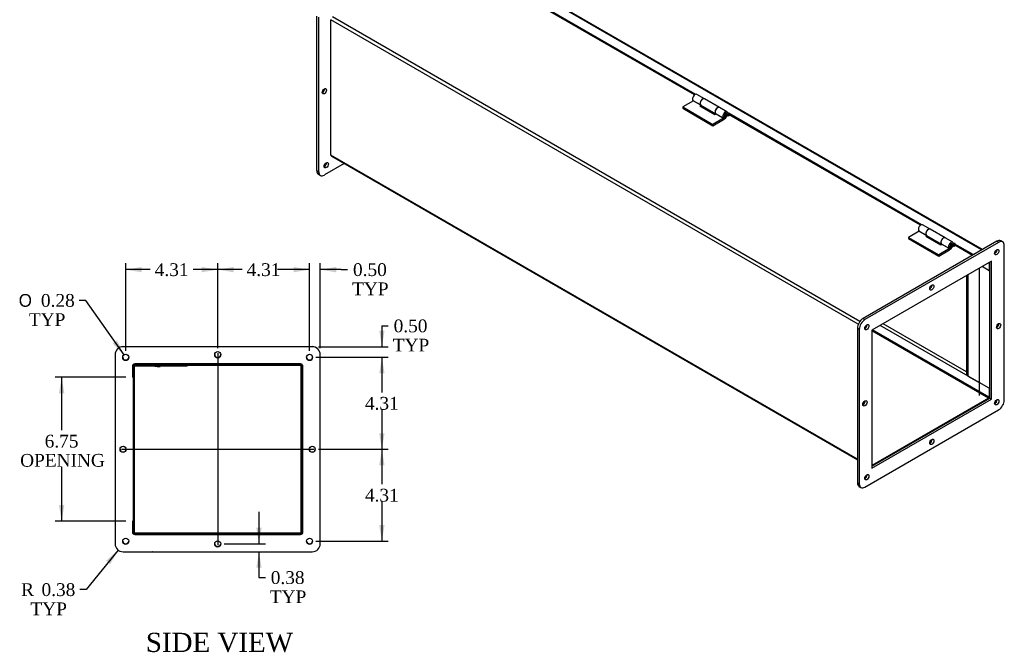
# Model space of a CAD drawing. Header units: inches. Extents: x 5 to 118, y 5 to 79.
# Tile 4 of 5: x 72 to 118, y 23 to 52. Entities that reach past the tile are written whole.
import ezdxf
from ezdxf.enums import TextEntityAlignment as Align
from ezdxf.lldxf.tags import DXFTag

# ---------------------------------------------------------------- set-up
doc = ezdxf.new("R2010")
doc.units = ezdxf.units.IN
doc.header["$MEASUREMENT"] = 0
for name, color, linetype in [('COM43353', 7, 'CONTINUOUS'), ('COM49260', 7, 'CONTINUOUS'), ('COM49261', 7, 'CONTINUOUS'), ('COM50040', 7, 'CONTINUOUS'), ('DEFAULT', 7, 'CONTINUOUS'), ('GSK11095', 7, 'CONTINUOUS'), ('HNG11000', 7, 'CONTINUOUS'), ('QLB30098', 7, 'CONTINUOUS'), ('SCS19419', 7, 'CONTINUOUS')]:
    doc.layers.add(name, color=color, linetype=linetype)
doc.styles.add('SEACAD_SOLID_EDGE_ANSI1_SY', font='txt')
doc.styles.add('SEACAD_TIMES_NEW_ROMAN', font='times.ttf')
tags = doc.linetypes.add('CENTER2', pattern=[1.125, 0.75, -0.125, 0.125, -0.125]).pattern_tags.tags
tags[10:11] = [DXFTag(74, 4), DXFTag(75, 0), DXFTag(340, '0'), DXFTag(46, 0.0), DXFTag(50, 0.0), DXFTag(44, 0.0), DXFTag(45, 0.0)]
tags[8:9] = [DXFTag(74, 4), DXFTag(75, 0), DXFTag(340, '0'), DXFTag(46, 0.0), DXFTag(50, 0.0), DXFTag(44, 0.0), DXFTag(45, 0.0)]
tags[6:7] = [DXFTag(74, 4), DXFTag(75, 0), DXFTag(340, '0'), DXFTag(46, 0.0), DXFTag(50, 0.0), DXFTag(44, 0.0), DXFTag(45, 0.0)]
tags[4:5] = [DXFTag(74, 4), DXFTag(75, 0), DXFTag(340, '0'), DXFTag(46, 0.0), DXFTag(50, 0.0), DXFTag(44, 0.0), DXFTag(45, 0.0)]
tags = doc.linetypes.add('HIDDEN2', pattern=[0.1875, 0.125, -0.0625]).pattern_tags.tags
tags[6:7] = [DXFTag(74, 4), DXFTag(75, 0), DXFTag(340, '0'), DXFTag(46, 0.0), DXFTag(50, 0.0), DXFTag(44, 0.0), DXFTag(45, 0.0)]
tags[4:5] = [DXFTag(74, 4), DXFTag(75, 0), DXFTag(340, '0'), DXFTag(46, 0.0), DXFTag(50, 0.0), DXFTag(44, 0.0), DXFTag(45, 0.0)]

# ---------------------------------------------------------------- blocks, each defined once
blk = doc.blocks.new('SEANNOT_GROUP1')
at = {"layer": 'DEFAULT', "color": 136, "linetype": 'CENTER2'}
blk.add_line((81.558, 36.563), (81.558, 27.55), dxfattribs=at)
blk = doc.blocks.new('SEANNOT_GROUP2')
at = {"layer": 'DEFAULT', "color": 136, "linetype": 'CENTER2'}
blk.add_line((77.051, 32.056), (86.064, 32.056), dxfattribs=at)
blk = doc.blocks.new('GDIMGGROUP6')
at = {"layer": 'DEFAULT', "linetype": 'Continuous'}
for points in [[(74.111, 34.683), (74.361, 34.683), (74.236, 35.433)], [(74.111, 29.433), (74.236, 28.683), (74.361, 29.433)]]:
    blk.add_hatch(color=136, dxfattribs=at).paths.add_polyline_path(points)
at = {"layer": 'DEFAULT', "color": 136, "linetype": 'Continuous'}
for p, q in [((77.256, 35.433), (73.936, 35.433)), ((74.236, 35.433), (74.236, 32.946)), ((74.236, 31.236), (74.236, 28.683)), ((77.256, 28.683), (73.936, 28.683))]:
    blk.add_line(p, q, dxfattribs=at)
at = {"layer": 'DEFAULT', "color": 136, "linetype": 'Continuous', "style": 'SEACAD_TIMES_NEW_ROMAN'}
for s, p in [('6.75', (73.44, 32.736)), ('OPENING', (72.288, 31.836))]:
    blk.add_text(s, height=0.6, dxfattribs=at).set_placement(p, align=Align.TOP_LEFT)
blk = doc.blocks.new('GDIMGGROUP12')
at = {"layer": 'DEFAULT', "linetype": 'Continuous'}
for points in [[(85.12, 40.609), (85.12, 40.359), (85.87, 40.484)], [(87.12, 40.609), (86.37, 40.484), (87.12, 40.359)]]:
    blk.add_hatch(color=136, dxfattribs=at).paths.add_polyline_path(points)
at = {"layer": 'DEFAULT', "color": 136, "linetype": 'Continuous'}
for p, q in [((85.87, 36.669), (85.87, 40.784)), ((86.37, 36.794), (86.37, 40.784)), ((85.87, 40.484), (84.37, 40.484)), ((87.356, 40.484), (86.37, 40.484)), ((87.356, 40.484), (87.656, 40.484))]:
    blk.add_line(p, q, dxfattribs=at)
at = {"layer": 'DEFAULT', "color": 136, "linetype": 'Continuous', "style": 'SEACAD_TIMES_NEW_ROMAN'}
for s, p in [('0.50', (87.909, 40.784)), ('TYP', (87.866, 39.884))]:
    blk.add_text(s, height=0.6, dxfattribs=at).set_placement(p, align=Align.TOP_LEFT)
blk = doc.blocks.new('GDIMGGROUP13')
at = {"layer": 'DEFAULT', "linetype": 'Continuous'}
for points in [[(82.308, 40.609), (81.558, 40.484), (82.308, 40.359)], [(85.12, 40.609), (85.12, 40.359), (85.87, 40.484)]]:
    blk.add_hatch(color=136, dxfattribs=at).paths.add_polyline_path(points)
at = {"layer": 'DEFAULT', "color": 136, "linetype": 'Continuous'}
for p, q in [((81.558, 36.794), (81.558, 40.784)), ((85.87, 36.669), (85.87, 40.784)), ((82.708, 40.484), (81.558, 40.484)), ((85.87, 40.484), (84.72, 40.484))]:
    blk.add_line(p, q, dxfattribs=at)
at = {"layer": 'DEFAULT', "color": 136, "linetype": 'Continuous', "style": 'SEACAD_TIMES_NEW_ROMAN'}
blk.add_text('4.31', height=0.6, dxfattribs=at).set_placement((82.918, 40.784), align=Align.TOP_LEFT)
blk = doc.blocks.new('GDIMGGROUP14')
at = {"layer": 'DEFAULT', "linetype": 'Continuous'}
for points in [[(77.995, 40.609), (77.245, 40.484), (77.995, 40.359)], [(80.808, 40.609), (80.808, 40.359), (81.558, 40.484)]]:
    blk.add_hatch(color=136, dxfattribs=at).paths.add_polyline_path(points)
at = {"layer": 'DEFAULT', "color": 136, "linetype": 'Continuous'}
for p, q in [((77.245, 36.669), (77.245, 40.784)), ((81.558, 36.794), (81.558, 40.784)), ((78.395, 40.484), (77.245, 40.484)), ((81.558, 40.484), (80.407, 40.484))]:
    blk.add_line(p, q, dxfattribs=at)
at = {"layer": 'DEFAULT', "color": 136, "linetype": 'Continuous', "style": 'SEACAD_TIMES_NEW_ROMAN'}
blk.add_text('4.31', height=0.6, dxfattribs=at).set_placement((78.605, 40.784), align=Align.TOP_LEFT)
blk = doc.blocks.new('GDIMGGROUP15')
at = {"layer": 'DEFAULT', "linetype": 'Continuous'}
for points in [[(89.389, 37.619), (89.139, 37.619), (89.264, 36.869)], [(89.389, 35.619), (89.264, 36.369), (89.139, 35.619)]]:
    blk.add_hatch(color=136, dxfattribs=at).paths.add_polyline_path(points)
at = {"layer": 'DEFAULT', "color": 136, "linetype": 'Continuous'}
for p, q in [((89.264, 37.844), (89.564, 37.844)), ((89.264, 37.844), (89.264, 36.869)), ((86.295, 36.869), (89.564, 36.869)), ((86.17, 36.369), (89.564, 36.369)), ((89.264, 36.369), (89.264, 34.869))]:
    blk.add_line(p, q, dxfattribs=at)
at = {"layer": 'DEFAULT', "color": 136, "linetype": 'Continuous', "style": 'SEACAD_TIMES_NEW_ROMAN'}
for s, p in [('0.50', (89.817, 38.144)), ('TYP', (89.774, 37.244))]:
    blk.add_text(s, height=0.6, dxfattribs=at).set_placement(p, align=Align.TOP_LEFT)
blk = doc.blocks.new('GDIMGGROUP16')
at = {"layer": 'DEFAULT', "linetype": 'Continuous'}
for points in [[(89.389, 35.619), (89.264, 36.369), (89.139, 35.619)], [(89.389, 32.806), (89.139, 32.806), (89.264, 32.056)]]:
    blk.add_hatch(color=136, dxfattribs=at).paths.add_polyline_path(points)
at = {"layer": 'DEFAULT', "color": 136, "linetype": 'Continuous'}
for p, q in [((86.17, 36.369), (89.564, 36.369)), ((89.264, 36.369), (89.264, 34.722)), ((89.264, 33.912), (89.264, 32.056)), ((86.295, 32.056), (89.564, 32.056))]:
    blk.add_line(p, q, dxfattribs=at)
at = {"layer": 'DEFAULT', "color": 136, "linetype": 'Continuous', "style": 'SEACAD_TIMES_NEW_ROMAN'}
blk.add_text('4.31', height=0.6, dxfattribs=at).set_placement((88.468, 34.512), align=Align.TOP_LEFT)
blk = doc.blocks.new('GDIMGGROUP17')
at = {"layer": 'DEFAULT', "linetype": 'Continuous'}
for points in [[(89.389, 31.306), (89.264, 32.056), (89.139, 31.306)], [(89.389, 28.494), (89.139, 28.494), (89.264, 27.744)]]:
    blk.add_hatch(color=136, dxfattribs=at).paths.add_polyline_path(points)
at = {"layer": 'DEFAULT', "color": 136, "linetype": 'Continuous'}
for p, q in [((86.295, 32.056), (89.564, 32.056)), ((89.264, 32.056), (89.264, 30.41)), ((89.264, 29.6), (89.264, 27.744)), ((86.17, 27.744), (89.564, 27.744))]:
    blk.add_line(p, q, dxfattribs=at)
at = {"layer": 'DEFAULT', "color": 136, "linetype": 'Continuous', "style": 'SEACAD_TIMES_NEW_ROMAN'}
blk.add_text('4.31', height=0.6, dxfattribs=at).set_placement((88.468, 30.2), align=Align.TOP_LEFT)
blk = doc.blocks.new('GDIMGGROUP18')
at = {"layer": 'DEFAULT', "linetype": 'Continuous'}
blk.add_hatch(color=136, dxfattribs=at).paths.add_polyline_path([(76.631, 37.025), (77.164, 36.484), (76.835, 37.169)])
at = {"layer": 'DEFAULT', "color": 136, "linetype": 'Continuous'}
for p, q in [((75.366, 39.04), (75.066, 39.04)), ((77.164, 36.484), (75.366, 39.04))]:
    blk.add_line(p, q, dxfattribs=at)
for s, style, p in [('O', 'SEACAD_SOLID_EDGE_ANSI1_SY', (72.22, 39.34)), ('0.28', 'SEACAD_TIMES_NEW_ROMAN', (73.264, 39.34)), ('TYP', 'SEACAD_TIMES_NEW_ROMAN', (72.699, 38.44))]:
    blk.add_text(s, height=0.6, dxfattribs=dict(at, style=style)).set_placement(p, align=Align.TOP_LEFT)
blk = doc.blocks.new('GDIMGGROUP19')
at = {"layer": 'DEFAULT', "linetype": 'Continuous'}
blk.add_hatch(color=136, dxfattribs=at).paths.add_polyline_path([(76.514, 26.663), (76.885, 27.326), (76.319, 26.819)])
at = {"layer": 'DEFAULT', "color": 136, "linetype": 'Continuous'}
for p, q in [((76.885, 27.326), (75.394, 25.468)), ((75.394, 25.468), (75.094, 25.468))]:
    blk.add_line(p, q, dxfattribs=at)
at = {"layer": 'DEFAULT', "color": 136, "linetype": 'Continuous', "style": 'SEACAD_TIMES_NEW_ROMAN'}
for s, p in [('R', (72.335, 25.768)), ('0.38', (73.292, 25.768)), ('TYP', (72.771, 24.868))]:
    blk.add_text(s, height=0.6, dxfattribs=at).set_placement(p, align=Align.TOP_LEFT)
blk = doc.blocks.new('GDIMGGROUP22')
at = {"layer": 'DEFAULT', "linetype": 'Continuous'}
for points in [[(83.621, 28.369), (83.371, 28.369), (83.496, 27.619)], [(83.621, 26.494), (83.496, 27.244), (83.371, 26.494)]]:
    blk.add_hatch(color=136, dxfattribs=at).paths.add_polyline_path(points)
at = {"layer": 'DEFAULT', "color": 136, "linetype": 'Continuous'}
for p, q in [((83.496, 29.119), (83.496, 27.619)), ((81.858, 27.619), (83.796, 27.619)), ((83.496, 27.244), (83.496, 26.034)), ((83.496, 26.034), (83.796, 26.034))]:
    blk.add_line(p, q, dxfattribs=at)
at = {"layer": 'DEFAULT', "color": 136, "linetype": 'Continuous', "style": 'SEACAD_TIMES_NEW_ROMAN'}
for s, p in [('0.38', (84.049, 26.334)), ('TYP', (84.006, 25.434))]:
    blk.add_text(s, height=0.6, dxfattribs=at).set_placement(p, align=Align.TOP_LEFT)

msp = doc.modelspace()

# ---------------------------------------------------------------- linework, layer by layer
at = {"layer": 'COM43353', "color": 7, "linetype": 'Continuous'}
for p, q in [((86.211, 45.129), (86.211, 52.376)), ((86.3, 45.078), (86.3, 52.325)), ((86.896, 45.805), (86.896, 45.809)), ((86.899, 45.807), (86.896, 45.805)), ((87.496, 45.463), (86.565, 44.925)), ((86.211, 45.129), (86.3, 45.078)), ((86.289, 44.958), (86.377, 44.907)), ((118.119, 41.815), (111.844, 38.192)), ((118.208, 41.764), (111.932, 38.14)), ((118.208, 41.764), (118.119, 41.815)), ((118.395, 41.782), (118.307, 41.833)), ((118.473, 34.364), (118.473, 41.611)), ((117.877, 40.884), (112.263, 37.643)), ((117.788, 34.453), (117.788, 40.833)), ((117.877, 34.402), (117.877, 40.884)), ((111.844, 38.192), (111.932, 38.14)), ((111.579, 37.732), (111.579, 30.486)), ((111.667, 37.681), (111.579, 37.732)), ((111.667, 37.681), (111.667, 30.435)), ((112.263, 37.643), (112.263, 31.161)), ((77.12, 36.872), (85.995, 36.872)), ((85.995, 36.869), (77.12, 36.869)), ((76.745, 36.494), (76.745, 27.619)), ((86.37, 27.619), (86.37, 36.494)), ((77.588, 36.026), (77.588, 28.087)), ((85.527, 36.026), (77.588, 36.026)), ((85.527, 28.087), (85.527, 36.026)), ((112.263, 31.263), (117.788, 34.453)), ((112.263, 31.161), (117.877, 34.402)), ((117.788, 34.453), (117.877, 34.402)), ((111.932, 30.282), (118.208, 33.905)), ((111.579, 30.486), (111.667, 30.435)), ((111.656, 30.314), (111.745, 30.263)), ((77.588, 28.087), (85.527, 28.087)), ((85.527, 28.09), (85.525, 28.09)), ((77.12, 27.244), (85.995, 27.244))]:
    msp.add_line(p, q, dxfattribs=at)
for centre in [(77.245, 36.369), (81.558, 36.494), (85.87, 36.369), (77.12, 32.056), (85.995, 32.056), (77.245, 27.744), (81.558, 27.619), (85.87, 27.744)]:
    msp.add_circle(centre, 0.141, dxfattribs=at)
for centre, radius, start, end in [((77.12, 36.497), 0.375, 90, 180), ((77.12, 36.494), 0.375, 90, 180), ((85.995, 36.497), 0.375, 0, 90), ((85.995, 36.494), 0.375, 0, 90), ((77.245, 36.372), 0.141, 180.6117, 0), ((81.558, 36.497), 0.141, 180.6117, 0), ((85.87, 36.372), 0.141, 180.6117, 0), ((77.12, 32.059), 0.141, 180.6117, 0), ((85.995, 32.059), 0.141, 180.6117, 0), ((77.245, 27.747), 0.141, 180.6117, 0), ((85.87, 27.747), 0.141, 180.6117, 0), ((77.12, 27.619), 0.375, 180, 270), ((81.558, 27.622), 0.141, 180.6117, 0), ((85.995, 27.619), 0.375, 270, 0)]:
    msp.add_arc(centre, radius, start, end, dxfattribs=at)
for centre in [(86.565, 48.855), (86.653, 45.384), (118.119, 41.304), (115.07, 39.646), (112.021, 37.783), (118.208, 37.834), (111.932, 34.211), (118.119, 34.262), (115.07, 32.399), (112.021, 30.741)]:
    msp.add_ellipse(centre, major_axis=(-0.07, -0.122), ratio=0.57735, dxfattribs=at)
for centre, major_axis, start_param, end_param in [((86.476, 48.906), (-0.07, -0.122), 0.680393, 2.4612), ((86.565, 45.435), (-0.07, -0.122), 0.680393, 2.4612), ((86.476, 45.282), (0.187, 0.325), 2.356194, 3.141593), ((86.565, 45.231), (0.188, 0.325), 2.356194, 3.926991), ((118.119, 41.509), (-0.187, -0.325), 3.141593, 3.926991), ((118.208, 41.458), (-0.187, -0.325), 2.356194, 3.926991), ((118.031, 41.355), (-0.07, -0.122), 0.680393, 2.4612), ((114.982, 39.697), (-0.07, -0.122), 0.680393, 2.4612), ((111.844, 37.885), (-0.187, -0.325), 3.926991, 5.497787), ((111.932, 37.834), (0.188, 0.325), 0.785398, 2.356194), ((111.932, 37.834), (-0.07, -0.122), 0.680393, 2.4612), ((118.119, 37.885), (-0.07, -0.122), 0.680393, 2.4612), ((111.844, 34.262), (-0.07, -0.122), 0.680393, 2.4612), ((118.031, 34.313), (-0.07, -0.122), 0.680393, 2.4612), ((118.208, 34.211), (-0.188, -0.325), 0.785398, 2.356194), ((114.982, 32.451), (-0.07, -0.122), 0.680393, 2.4612), ((111.932, 30.792), (-0.07, -0.122), 0.680393, 2.4612), ((111.844, 30.639), (0.187, 0.325), 2.356194, 3.141593), ((111.932, 30.588), (0.188, 0.325), 2.356194, 3.926991)]:
    msp.add_ellipse(centre, major_axis=major_axis, ratio=0.57735, start_param=start_param, end_param=end_param, dxfattribs=at)
at = {"layer": 'COM49260', "color": 7, "linetype": 'Continuous'}
for p, q in [((86.875, 45.857), (86.875, 52.213)), ((111.622, 37.925), (86.875, 52.213)), ((111.698, 38.057), (86.952, 52.345)), ((111.579, 31.595), (86.875, 45.857)), ((86.898, 45.808), (111.579, 31.558)), ((117.76, 40.817), (117.76, 40.432)), ((117.76, 40.432), (117.427, 40.625)), ((117.76, 40.432), (117.788, 40.449)), ((111.953, 37.734), (111.923, 37.751)), ((112.029, 37.866), (112, 37.883)), ((117.735, 34.455), (112.263, 37.614)), ((117.76, 34.499), (112.289, 37.658)), ((77.628, 35.95), (77.628, 35.433)), ((85.448, 35.986), (77.664, 35.986)), ((85.484, 28.166), (85.484, 35.95)), ((77.628, 35.433), (77.588, 35.433)), ((117.76, 34.921), (117.299, 35.187)), ((117.76, 34.921), (117.788, 34.937)), ((117.76, 34.921), (117.76, 34.499)), ((117.735, 34.455), (112.263, 31.296)), ((77.628, 28.683), (77.588, 28.683)), ((77.628, 28.683), (77.628, 28.166)), ((77.664, 28.13), (85.448, 28.13))]:
    msp.add_line(p, q, dxfattribs=at)
at = {"layer": 'COM49260', "color": 7, "linetype": 'HIDDEN2'}
for p, q in [((85.448, 36.058), (77.664, 36.058)), ((77.556, 35.95), (77.556, 35.433)), ((85.556, 28.166), (85.556, 35.95)), ((77.588, 35.433), (77.556, 35.433)), ((77.556, 28.683), (77.556, 28.166)), ((77.588, 28.683), (77.556, 28.683)), ((77.664, 28.058), (85.448, 28.058))]:
    msp.add_line(p, q, dxfattribs=at)
for centre, start, end in [((77.664, 35.95), 90, 180), ((85.448, 35.95), 44.7249, 90), ((85.448, 35.95), 0, 42.9893), ((77.664, 28.166), 180, 225.2751), ((77.664, 28.166), 227.0107, 270), ((85.448, 28.166), 270, 312.9893), ((85.448, 28.166), 317.0107, 0)]:
    msp.add_arc(centre, 0.108, start, end, dxfattribs=at)
at = {"layer": 'COM49260', "color": 7, "linetype": 'Continuous'}
for centre, radius, start, end in [((77.664, 35.95), 0.036, 90, 180), ((85.448, 35.95), 0.036, 0, 90), ((85.448, 35.95), 0.108, 42.9893, 44.7249), ((77.664, 28.166), 0.108, 225.2751, 227.0107), ((77.664, 28.166), 0.036, 180, 270), ((85.448, 28.166), 0.036, 270, 0), ((85.448, 28.166), 0.108, 312.9893, 317.0107)]:
    msp.add_arc(centre, radius, start, end, dxfattribs=at)
for centre, major_axis, start_param, end_param in [((86.952, 45.901), (0.054, 0.0935), 2.356194, 3.141593), ((117.735, 34.484), (0.018, 0.0312), 3.926991, 5.497787)]:
    msp.add_ellipse(centre, major_axis=major_axis, ratio=0.57735, start_param=start_param, end_param=end_param, dxfattribs=at)
at = {"layer": 'COM49261', "color": 7, "linetype": 'Continuous'}
for p, q in [((117.403, 41.413), (93.031, 55.485)), ((117.445, 41.425), (93.085, 55.49)), ((103.992, 48.709), (94.962, 53.922)), ((103.939, 48.681), (94.962, 53.863)), ((105.515, 47.829), (105.49, 47.844)), ((105.515, 47.77), (105.492, 47.784)), ((105.515, 47.829), (105.515, 47.77)), ((105.558, 47.746), (105.558, 47.805)), ((114.587, 42.591), (105.558, 47.805)), ((114.534, 42.563), (105.558, 47.746)), ((116.111, 41.712), (116.085, 41.727)), ((116.111, 41.653), (116.087, 41.667)), ((116.111, 41.712), (116.111, 41.653)), ((117.016, 41.189), (116.153, 41.687)), ((116.153, 41.629), (116.153, 41.687)), ((116.975, 41.154), (116.153, 41.629)), ((117.016, 41.189), (117.403, 41.413)), ((117.016, 41.177), (117.016, 41.189))]:
    msp.add_line(p, q, dxfattribs=at)
for centre, major_axis, start_param, end_param in [((105.536, 47.817), (-0.03, 0), 2.356194, 5.497787), ((105.536, 47.758), (-0.03, 0), 3.926991, 5.497787), ((116.132, 41.7), (-0.03, 0), 2.356194, 5.497787), ((116.132, 41.641), (-0.03, 0), 3.926991, 5.497787), ((117.403, 41.325), (-0.054, -0.0935), 3.401503, 3.926991)]:
    msp.add_ellipse(centre, major_axis=major_axis, ratio=0.57735, start_param=start_param, end_param=end_param, dxfattribs=at)
at = {"layer": 'COM50040', "color": 7, "linetype": 'Continuous'}
for p, q in [((116.7, 40.205), (116.7, 35.559)), ((77.588, 35.402), (77.628, 35.402)), ((77.628, 35.402), (77.628, 28.714)), ((116.7, 35.559), (116.766, 35.521)), ((77.588, 28.714), (77.628, 28.714))]:
    msp.add_line(p, q, dxfattribs=at)
at = {"layer": 'GSK11095', "color": 7, "linetype": 'Continuous'}
for p, q in [((116.766, 40.243), (116.766, 35.491)), ((117.296, 40.549), (117.296, 35.185)), ((116.7, 35.682), (112.783, 37.943)), ((117.296, 35.184), (112.65, 37.867)), ((77.644, 35.979), (77.644, 35.423)), ((77.644, 35.423), (77.588, 35.423)), ((77.588, 35.423), (77.644, 35.423)), ((77.644, 35.423), (77.644, 35.423)), ((77.644, 35.423), (77.644, 28.693)), ((116.766, 35.491), (117.296, 35.185)), ((116.766, 35.491), (116.766, 35.491)), ((117.296, 35.185), (117.321, 35.2)), ((117.322, 35.199), (117.296, 35.184)), ((117.296, 35.185), (117.296, 35.185)), ((117.296, 35.184), (117.296, 34.572)), ((117.296, 35.184), (117.296, 35.184)), ((77.588, 28.693), (77.644, 28.693)), ((77.588, 28.692), (77.644, 28.692)), ((77.644, 28.693), (77.644, 28.693)), ((77.644, 28.692), (77.644, 28.136))]:
    msp.add_line(p, q, dxfattribs=at)
at = {"layer": 'HNG11000', "color": 7, "linetype": 'Continuous'}
for p, q in [((104.398, 48.5), (104.045, 48.704)), ((103.888, 48.406), (103.386, 48.116)), ((103.386, 48.116), (103.386, 48.055)), ((103.386, 48.116), (104.8, 47.3)), ((103.386, 48.055), (104.8, 47.239)), ((103.859, 48.426), (104.213, 48.222)), ((103.888, 48.406), (104.224, 48.212)), ((104.24, 48.201), (104.189, 48.171)), ((104.189, 48.171), (104.896, 47.763)), ((104.213, 48.222), (104.214, 48.223)), ((104.233, 48.205), (104.933, 47.801)), ((105.102, 48.093), (104.402, 48.498)), ((105.459, 47.887), (105.105, 48.091)), ((104.896, 47.763), (104.948, 47.794)), ((104.92, 47.814), (105.273, 47.609)), ((104.948, 47.794), (105.302, 47.589)), ((105.273, 47.609), (105.318, 47.668)), ((105.507, 47.68), (105.465, 47.704)), ((105.507, 47.741), (105.485, 47.754)), ((105.558, 47.77), (105.507, 47.741)), ((105.507, 47.741), (105.507, 47.68)), ((105.589, 47.727), (105.507, 47.68)), ((105.302, 47.589), (104.8, 47.3)), ((104.8, 47.239), (105.302, 47.528)), ((104.8, 47.3), (104.8, 47.239)), ((114.994, 42.382), (114.64, 42.587)), ((114.483, 42.289), (113.981, 41.999)), ((114.455, 42.309), (114.808, 42.105)), ((114.483, 42.289), (114.819, 42.095)), ((114.835, 42.084), (114.784, 42.054)), ((114.784, 42.054), (115.491, 41.646)), ((114.808, 42.105), (114.809, 42.106)), ((114.828, 42.088), (115.528, 41.684)), ((115.697, 41.976), (114.997, 42.38)), ((113.981, 41.999), (113.981, 41.938)), ((113.981, 41.999), (115.395, 41.183)), ((113.981, 41.938), (115.395, 41.121)), ((115.491, 41.646), (115.544, 41.676)), ((115.515, 41.696), (115.869, 41.492)), ((115.544, 41.676), (115.897, 41.472)), ((116.054, 41.77), (115.701, 41.974)), ((116.103, 41.563), (116.061, 41.587)), ((116.103, 41.624), (116.081, 41.637)), ((116.153, 41.653), (116.103, 41.624)), ((116.103, 41.624), (116.103, 41.563)), ((116.185, 41.61), (116.103, 41.563)), ((115.897, 41.472), (115.395, 41.183)), ((115.395, 41.121), (115.897, 41.411)), ((115.395, 41.183), (115.395, 41.121)), ((115.869, 41.492), (115.914, 41.551))]:
    msp.add_line(p, q, dxfattribs=at)
for centre in [(105.369, 47.771), (115.964, 41.654)]:
    msp.add_arc(centre, 0.0666, 357.2739, 59.9871, dxfattribs=at)
for centre, major_axis, start_param, end_param in [((103.96, 48.558), (-0.084, -0.146), 3.141593, 6.059014), ((104.314, 48.353), (-0.084, -0.146), 3.120633, 6.059014), ((104.317, 48.351), (0.084, 0.146), 0, 3.141593), ((104.241, 48.401), (-0.16, -0.276), 0.785398, 0.995157), ((105.021, 47.945), (-0.084, -0.146), 3.141593, 6.059014), ((105.017, 47.947), (0.084, 0.146), -0.020959, 3.327333), ((105.375, 47.741), (-0.084, -0.146), 1.550479, 6.059014), ((105.375, 47.741), (-0.0469, -0.0812), 1.551176, 6.059014), ((105.302, 47.789), (-0.122, -0.212), 0.785398, 1.54262), ((105.302, 47.789), (-0.16, -0.276), 0.785398, 1.544273), ((114.556, 42.44), (-0.084, -0.146), 3.141593, 6.059014), ((114.909, 42.236), (-0.084, -0.146), 3.120639, 6.059014), ((114.913, 42.234), (0.084, 0.146), 0, 3.141593), ((114.836, 42.284), (-0.16, -0.276), 0.785398, 0.995157), ((115.616, 41.828), (-0.084, -0.146), 3.141593, 6.059014), ((115.613, 41.83), (0.084, 0.146), -0.020953, 3.327333), ((115.97, 41.624), (-0.084, -0.146), 1.550479, 6.059014), ((115.97, 41.624), (-0.0469, -0.0812), 1.551176, 6.059014), ((115.897, 41.672), (-0.122, -0.212), 0.785398, 1.54262), ((115.897, 41.672), (-0.16, -0.276), 0.785398, 1.544273)]:
    msp.add_ellipse(centre, major_axis=major_axis, ratio=0.57735, start_param=start_param, end_param=end_param, dxfattribs=at)
for centre in [(105.392, 47.731), (115.987, 41.614)]:
    msp.add_ellipse(centre, major_axis=(-0.02, -0.0346), ratio=0.57735, dxfattribs=at)
for points in [[(105.312, 47.674), (105.319, 47.671), (105.331, 47.664), (105.353, 47.664), (105.376, 47.671), (105.399, 47.686), (105.419, 47.71), (105.433, 47.74), (105.434, 47.758), (105.435, 47.768)], [(115.908, 41.557), (115.914, 41.554), (115.926, 41.547), (115.949, 41.547), (115.971, 41.554), (115.994, 41.569), (116.014, 41.593), (116.028, 41.623), (116.03, 41.641), (116.03, 41.65)]]:
    msp.add_open_spline(points, degree=3, knots=[0, 0, 0, 0, 0.107694, 0.234563, 0.360769, 0.503802, 0.673779, 0.858518, 1, 1, 1, 1], dxfattribs=at)
at = {"layer": 'QLB30098', "color": 7, "linetype": 'Continuous'}
for p, q in [((78.003, 35.956), (77.644, 35.956)), ((79.753, 35.956), (78.003, 35.956)), ((78.609, 35.956), (78.609, 35.944)), ((78.611, 35.956), (78.611, 35.944)), ((78.717, 35.946), (78.611, 35.946)), ((78.717, 35.946), (78.717, 35.956)), ((78.717, 35.946), (78.717, 35.956)), ((78.717, 35.946), (78.717, 35.946)), ((78.717, 35.946), (78.845, 35.946)), ((78.841, 35.946), (78.859, 35.946)), ((78.845, 35.944), (78.845, 35.956)), ((78.859, 35.946), (78.859, 35.956)), ((80.128, 35.956), (79.753, 35.956)), ((80.128, 35.956), (80.128, 35.986))]:
    msp.add_line(p, q, dxfattribs=at)
at = {"layer": 'SCS19419', "color": 7, "linetype": 'Continuous'}
msp.add_line((78.508, 27.239), (78.508, 27.241), dxfattribs=at)
msp.add_arc((78.502, 27.359), 0.12, 272.9757, 285.8896, dxfattribs=at)
msp.add_open_spline([(78.496, 27.242), (78.492, 27.242), (78.487, 27.243), (78.483, 27.243)], degree=3, dxfattribs=at)
msp.add_open_spline([(78.496, 27.242), (78.499, 27.242), (78.502, 27.242), (78.506, 27.241), (78.508, 27.241), (78.508, 27.241)], degree=3, knots=[0, 0, 0, 0, 0.5, 0.5, 1, 1, 1, 1], dxfattribs=at)

# ---------------------------------------------------------------- block references
at = {"layer": 'DEFAULT'}
for name in ['GDIMGGROUP14', 'GDIMGGROUP13', 'GDIMGGROUP12', 'GDIMGGROUP18', 'GDIMGGROUP15', 'SEANNOT_GROUP1', 'GDIMGGROUP16', 'GDIMGGROUP6', 'SEANNOT_GROUP2', 'GDIMGGROUP17', 'GDIMGGROUP22', 'GDIMGGROUP19']:
    msp.add_blockref(name, (0, 0), dxfattribs=at)

# ---------------------------------------------------------------- texts
at = {"layer": 'DEFAULT', "color": 136, "linetype": 'Continuous', "style": 'SEACAD_TIMES_NEW_ROMAN'}
msp.add_text('SIDE VIEW', height=0.9, dxfattribs=at).set_placement((78.188, 23.443), align=Align.TOP_LEFT)

doc.saveas('drawing.dxf')
